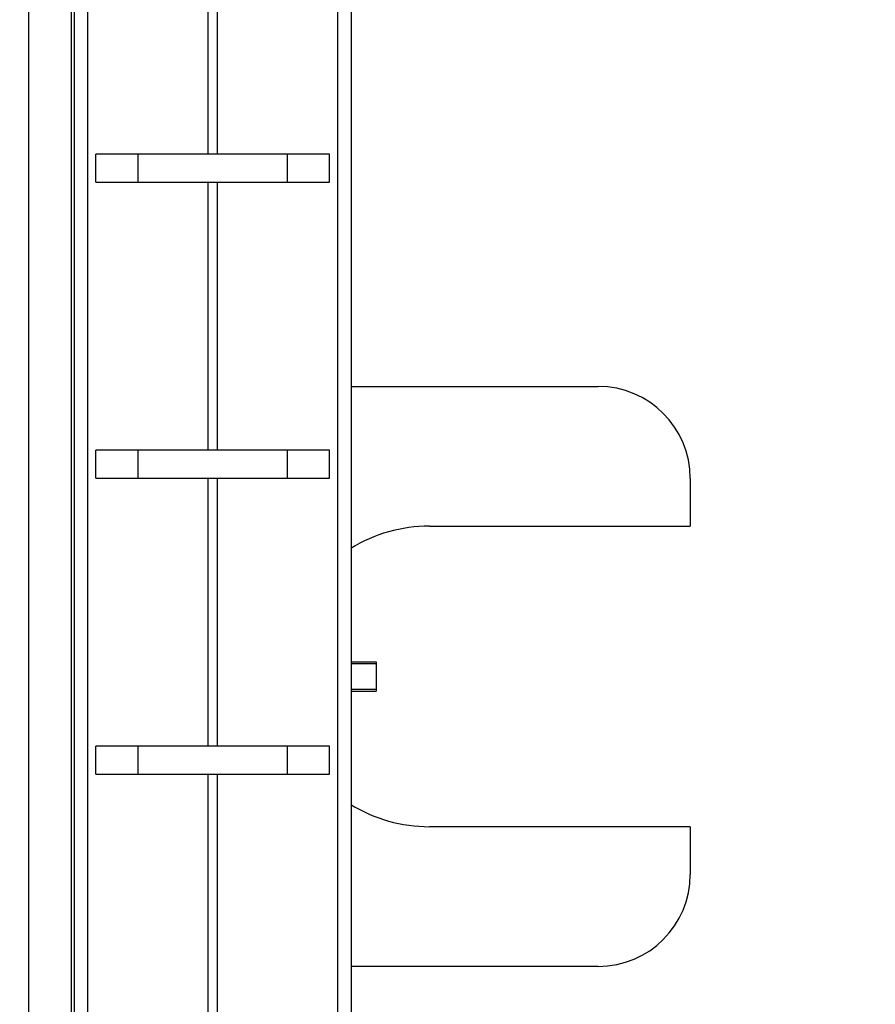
# Model space of a CAD drawing. Header units: inches. Extents: x 0.2 to 16.8, y 0.2 to 10.8.
# Tile 22 of 28: x 9.267 to 9.848, y 5.349 to 6.018. Entities that reach past the tile are written whole.
import ezdxf

# ---------------------------------------------------------------- set-up
doc = ezdxf.new("R2010")
doc.units = ezdxf.units.IN
doc.header["$LTSCALE"] = 0.935
doc.header["$MEASUREMENT"] = 0
doc.layers.get('0').update_dxf_attribs({"linetype": 'CONTINUOUS'})
doc.layers.add('DIMENSIONS', color=7, linetype='CONTINUOUS')
doc.styles.get("Standard").update_dxf_attribs({"font": 'txt', "width": 0.8})
doc.dimstyles.new('DIMSTYLE_3', dxfattribs={"dimtxt": 0.125, "dimasz": 0.18, "dimexe": 0.18, "dimexo": 0.0625, "dimgap": 0.09, "dimtad": 0, "dimtih": 1, "dimtoh": 1, "dimdec": 3, "dimzin": 4, "dimdsep": 46, "dimtxsty": 'STANDARD', "dimblk": '_FILLED', "dimblk1": '_FILLED', "dimblk2": '_FILLED', "dimcen": 0.09, "dimadec": 0, "dimazin": 0, "dimtp": 0.01, "dimtm": 0.01, "dimtfac": 1, "dimtdec": 3, "dimtofl": 0, "dimtmove": 0, "dimatfit": 3, "dimldrblk": '_FILLED', "dimfxl": 1, "dimtolj": 1, "dimtzin": 4, "dimarcsym": 0})
doc.dimstyles.new('DIMSTYLE_4', dxfattribs={"dimtxt": 0.125, "dimasz": 0.18, "dimexe": 0.18, "dimexo": 0.0625, "dimgap": 0.09, "dimtad": 0, "dimtih": 1, "dimtoh": 1, "dimdec": 3, "dimzin": 4, "dimdsep": 46, "dimtxsty": 'STANDARD', "dimblk": '_FILLED', "dimblk1": '_FILLED', "dimblk2": '_FILLED', "dimcen": 0.09, "dimadec": 0, "dimazin": 0, "dimtp": 0.01, "dimtm": 0.01, "dimtfac": 1, "dimtdec": 3, "dimtofl": 0, "dimtmove": 0, "dimatfit": 3, "dimldrblk": '_FILLED', "dimfxl": 1, "dimtolj": 1, "dimtzin": 4, "dimarcsym": 0})

# ---------------------------------------------------------------- blocks, each defined once
blk = doc.blocks.new('*D18')
at = {"layer": 'DIMENSIONS', "color": 2, "linetype": 'CONTINUOUS'}
blk.add_line((8.95482, 5.73648), (8.95482, 8.37264), dxfattribs=at)
at = {"layer": 'DIMENSIONS', "color": 2, "linetype": 'CONTINUOUS', "insert": (8.89232, 8.43514), "char_height": 0.125, "width": 1.425, "attachment_point": 1, "rotation": 90, "line_spacing_factor": 0.9}
blk.add_mtext('4X .388{\\Ftxt.shx;\\W1.000000;\\H0.125000; }[9.87]', dxfattribs=at)
blk = doc.blocks.new('_FILLED')
at = {"color": 0, "linetype": 'BYBLOCK'}
blk.add_solid([(0, 0), (-1, 0.1736), (-1, -0.1736)], dxfattribs=at)
blk = doc.blocks.new('*D20')
at = {"layer": 'DIMENSIONS', "color": 2, "linetype": 'CONTINUOUS'}
for p, q in [((9.3649, 7.93514), (10.85421, 7.93514)), ((10.72921, 7.93514), (10.72921, 5.52768)), ((10.72921, 2.87023), (10.72921, 5.27768)), ((9.40571, 2.87023), (10.85421, 2.87023))]:
    blk.add_line(p, q, dxfattribs=at)
at = {"layer": 'DIMENSIONS', "color": 2, "linetype": 'CONTINUOUS', "xscale": 0.18, "yscale": 0.18, "zscale": 0.18}
for p, rotation in [((10.72921, 7.93514), 90), ((10.72921, 2.87023), 270)]:
    blk.add_blockref('_FILLED', p, dxfattribs=dict(at, rotation=rotation))
at = {"layer": 'DIMENSIONS', "color": 2, "linetype": 'CONTINUOUS', "insert": (10.72921, 5.46518), "char_height": 0.125, "width": 1.425, "attachment_point": 2, "line_spacing_factor": 0.9}
blk.add_mtext('5.065{\\Ftxt.shx;\\W1.000000;\\H0.125000; }[128.65]', dxfattribs=at)

msp = doc.modelspace()

# ---------------------------------------------------------------- linework, layer by layer
at = {"color": 6, "linetype": 'CONTINUOUS'}
msp.add_line((9.27321, 7.93514), (9.27321, 2.87023), dxfattribs=at)
at = {"color": 9, "linetype": 'CONTINUOUS'}
for p, q in [((9.3024, 3.50564), (9.3024, 7.52464)), ((9.31316, 7.51514), (9.31316, 3.51514)), ((9.48325, 3.51514), (9.48325, 7.51514)), ((9.39507, 5.92654), (9.39507, 6.10849)), ((9.40134, 6.10849), (9.40134, 5.92654)), ((9.39507, 5.72559), (9.39507, 5.90754)), ((9.40134, 5.90754), (9.40134, 5.72559)), ((9.39507, 5.52464), (9.39507, 5.70659)), ((9.40134, 5.70659), (9.40134, 5.52464)), ((9.39507, 5.32369), (9.39507, 5.50564)), ((9.40134, 5.50564), (9.40134, 5.32369))]:
    msp.add_line(p, q, dxfattribs=at)
at = {"color": 7, "linetype": 'CONTINUOUS'}
for p, q in [((9.30421, 7.51514), (9.30421, 3.51514)), ((9.49221, 7.51514), (9.49221, 3.51514)), ((9.31895, 5.90754), (9.31895, 5.92654)), ((9.47746, 5.92654), (9.31895, 5.92654)), ((9.34765, 5.90754), (9.34765, 5.92654)), ((9.44876, 5.92654), (9.44876, 5.90754)), ((9.47746, 5.90754), (9.47746, 5.92654)), ((9.31895, 5.90754), (9.47746, 5.90754)), ((9.49221, 5.76883), (9.66004, 5.76883)), ((9.31895, 5.70659), (9.31895, 5.72559)), ((9.47746, 5.72559), (9.31895, 5.72559)), ((9.34765, 5.70659), (9.34765, 5.72559)), ((9.44876, 5.72559), (9.44876, 5.70659)), ((9.47746, 5.70659), (9.47746, 5.72559)), ((9.31895, 5.70659), (9.47746, 5.70659)), ((9.72254, 5.70633), (9.72254, 5.67398)), ((9.54537, 5.67398), (9.72254, 5.67398)), ((9.49221, 5.58198), (9.5092, 5.58198)), ((9.5092, 5.58197), (9.5092, 5.56198)), ((9.5092, 5.58064), (9.49221, 5.58064)), ((9.49221, 5.56332), (9.5092, 5.56332)), ((9.49221, 5.56198), (9.5092, 5.56198)), ((9.47746, 5.52464), (9.31895, 5.52464)), ((9.31895, 5.50564), (9.31895, 5.52464)), ((9.34765, 5.50564), (9.34765, 5.52464)), ((9.44876, 5.52464), (9.44876, 5.50564)), ((9.47746, 5.50564), (9.47746, 5.52464)), ((9.31895, 5.50564), (9.47746, 5.50564)), ((9.72254, 5.46998), (9.54537, 5.46998)), ((9.72254, 5.46998), (9.72254, 5.43763)), ((9.66004, 5.37513), (9.49221, 5.37513))]:
    msp.add_line(p, q, dxfattribs=at)
for centre, radius, start, end in [((9.66004, 5.70633), 0.0625, 0, 90), ((9.54537, 5.57198), 0.102, 90, 121.52446), ((9.54537, 5.57198), 0.102, 238.47606, 270), ((9.66004, 5.43763), 0.0625, 270, 360)]:
    msp.add_arc(centre, radius, start, end, dxfattribs=at)

# ---------------------------------------------------------------- dimensions: what is measured, and where the dimension line sits
at = {"layer": 'DIMENSIONS', "color": 2, "linetype": 'CONTINUOUS'}
dim = msp.add_ordinate_dim(feature_location=(8.95482, 5.73648), offset=(0, 2.63616), dtype=1, origin=(9.34321, 7.93514), text='4X <>', dimstyle='DIMSTYLE_3', dxfattribs=at)
dim.commit()
dim.dimension.update_dxf_attribs({"geometry": '*D18', "text_midpoint": (8.95482, 9.14764)})
dim = msp.add_linear_dim(base=(10.72921, 2.87023), p1=(9.3649, 7.93514), p2=(9.40571, 2.87023), angle=270, dimstyle='DIMSTYLE_4', dxfattribs=at)
dim.commit()
dim.dimension.update_dxf_attribs({"geometry": '*D20', "text_midpoint": (10.57921, 5.40268), "dimtype": 160})

doc.saveas('drawing.dxf')
